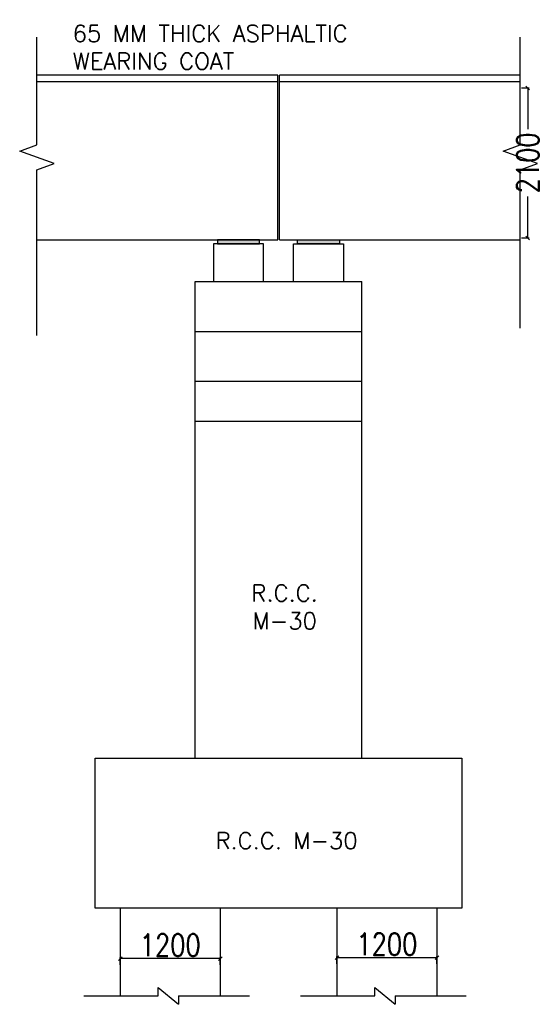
# Model space of a CAD drawing. Header units: metres. Extents: x 1323 to 2103, y 1876 to 3520.
# Tile 12 of 17: x 1914 to 1935, y 1980 to 2020. Entities that reach past the tile are written whole.
import ezdxf

# ---------------------------------------------------------------- set-up
doc = ezdxf.new("R2010")
doc.units = ezdxf.units.M
doc.header["$LTSCALE"] = 0.1
doc.layers.add('PIER', color=7, linetype='Continuous')
doc.layers.add('SLAB', color=7, linetype='Continuous')
doc.styles.add('DIM ROMANS', font='romans.shx', dxfattribs={"width": 0.8})
doc.styles.get("Standard").update_dxf_attribs({"font": 'romans.shx'})
doc.dimstyles.new('1-100', dxfattribs={"dimtxt": 0.2, "dimasz": 0.15, "dimexe": 0.05, "dimexo": 0.2, "dimgap": 0.1, "dimtad": 1, "dimdec": 0, "dimlfac": 1000, "dimzin": 1, "dimdsep": 46, "dimtxsty": 'DIM ROMANS', "dimblk": 'OBLIQUE', "dimcen": 0.2, "dimadec": 0, "dimazin": 0, "dimtfac": 1, "dimtdec": 0, "dimtmove": 0, "dimatfit": 3, "dimldrblk": 'OPEN30', "dimfxl": 1, "dimarcsym": 0})

# ---------------------------------------------------------------- blocks, each defined once
blk = doc.blocks.new('_Oblique')
at = {"color": 0, "linetype": 'ByBlock', "lineweight": -2}
blk.add_line((-0.5, -0.5), (0.5, 0.5), dxfattribs=at)
blk = doc.blocks.new('*D537')
at = {"color": 0, "lineweight": -2, "ltscale": 0.2, "transparency": 16777216}
for p, q in [((1918.059, 1981.883), (1918.059, 1982.183)), ((1922.109, 1982.133), (1918.059, 1982.133)), ((1922.109, 1981.883), (1922.109, 1982.183))]:
    blk.add_line(p, q, dxfattribs=at)
at = {"color": 0, "lineweight": -2, "ltscale": 0.2, "transparency": 16777216, "xscale": 0.15, "yscale": 0.15, "zscale": 0.15, "rotation": 180}
blk.add_blockref('_Oblique', (1918.059, 1982.133), dxfattribs=at)
at = {"color": 0, "lineweight": -2, "ltscale": 0.2, "transparency": 16777216, "xscale": 0.15, "yscale": 0.15, "zscale": 0.15}
blk.add_blockref('_Oblique', (1922.109, 1982.133), dxfattribs=at)
at = {"color": 0, "ltscale": 0.2, "transparency": 16777216, "insert": (1920.084, 1982.683), "char_height": 0.2, "attachment_point": 5, "style": 'DIM ROMANS'}
blk.add_mtext('{\\H4.5x;1200}', dxfattribs=at)
blk = doc.blocks.new('_Open30')
at = {"color": 0, "linetype": 'ByBlock', "lineweight": -2}
for p, q in [((-1, 0.27), (0, 0)), ((0, 0), (-1, -0.27)), ((0, 0), (-1, 0))]:
    blk.add_line(p, q, dxfattribs=at)
blk = doc.blocks.new('*D538')
at = {"color": 0, "lineweight": -2, "ltscale": 0.2, "transparency": 16777216}
for p, q in [((1926.834, 1981.921), (1926.834, 1982.221)), ((1930.884, 1982.171), (1926.834, 1982.171)), ((1930.884, 1981.921), (1930.884, 1982.221))]:
    blk.add_line(p, q, dxfattribs=at)
at = {"color": 0, "lineweight": -2, "ltscale": 0.2, "transparency": 16777216, "xscale": 0.15, "yscale": 0.15, "zscale": 0.15, "rotation": 180}
blk.add_blockref('_Oblique', (1926.834, 1982.171), dxfattribs=at)
at = {"color": 0, "lineweight": -2, "ltscale": 0.2, "transparency": 16777216, "xscale": 0.15, "yscale": 0.15, "zscale": 0.15}
blk.add_blockref('_Oblique', (1930.884, 1982.171), dxfattribs=at)
at = {"color": 0, "ltscale": 0.2, "transparency": 16777216, "insert": (1928.859, 1982.721), "char_height": 0.2, "attachment_point": 5, "style": 'DIM ROMANS'}
blk.add_mtext('{\\H4.5x;1200}', dxfattribs=at)
blk = doc.blocks.new('*D530')
at = {"color": 0, "lineweight": -2, "ltscale": 0.05, "transparency": 16777216}
for p, q in [((1934.317, 2017.411), (1934.617, 2017.411)), ((1934.567, 2017.411), (1934.567, 2015.743)), ((1934.567, 2011.337), (1934.567, 2013.006)), ((1934.317, 2011.337), (1934.617, 2011.337))]:
    blk.add_line(p, q, dxfattribs=at)
at = {"color": 0, "lineweight": -2, "ltscale": 0.05, "transparency": 16777216, "xscale": 0.15, "yscale": 0.15, "zscale": 0.15}
for p, rotation in [((1934.567, 2017.411), 90), ((1934.567, 2011.337), 270)]:
    blk.add_blockref('_Oblique', p, dxfattribs=dict(at, rotation=rotation))
at = {"color": 0, "ltscale": 0.05, "transparency": 16777216, "insert": (1934.567, 2014.374), "char_height": 0.2, "width": 1.97313, "attachment_point": 5, "rotation": 90, "style": 'DIM ROMANS'}
blk.add_mtext('{\\H4.5x;2100}', dxfattribs=at)

msp = doc.modelspace()

# ---------------------------------------------------------------- hatches: boundary and pattern name
for points in [[(1922.0014, 2011.0952), (1923.7024, 2011.0952), (1923.7024, 2011.2572), (1922.0014, 2011.2572)], [(1926.9424, 2011.0952), (1925.2414, 2011.0952), (1925.2414, 2011.2572), (1926.9424, 2011.2572)]]:
    msp.add_hatch(color=256).paths.add_polyline_path(points)

# ---------------------------------------------------------------- linework, layer by layer
at = {"color": 7}
for p, q in [((1921.0969, 2009.5697), (1927.8469, 2009.5697)), ((1921.0969, 2007.5447), (1927.8469, 2007.5447))]:
    msp.add_line(p, q, dxfattribs=at)
at = {"ltscale": 0.2}
for p, q in [((1921.0969, 1990.2595), (1921.0969, 2009.5697)), ((1927.8469, 1990.2595), (1927.8469, 2009.5697)), ((1917.0469, 1990.2595), (1931.8969, 1990.2595)), ((1917.0469, 1984.1845), (1917.0469, 1990.2595)), ((1931.8969, 1990.2595), (1931.8969, 1984.1845)), ((1931.8969, 1984.1845), (1917.0469, 1984.1845)), ((1918.0594, 1984.1845), (1918.0594, 1980.6203)), ((1922.1094, 1984.1845), (1922.1094, 1980.6203)), ((1926.8344, 1984.1845), (1926.8344, 1980.6203)), ((1930.8844, 1984.1845), (1930.8844, 1980.6203)), ((1918.0594, 1982.3624), (1918.0594, 1980.6203)), ((1922.1094, 1982.3624), (1922.1094, 1980.6203)), ((1926.8344, 1982.3624), (1926.8344, 1980.6203)), ((1930.8844, 1982.3624), (1930.8844, 1980.6203)), ((1918.0594, 1982.0961), (1918.0594, 1980.6203)), ((1922.1094, 1982.0961), (1922.1094, 1980.6203)), ((1926.8344, 1982.0961), (1926.8344, 1980.6203)), ((1930.8844, 1982.0961), (1930.8844, 1980.6203)), ((1919.5948, 1980.6203), (1919.5948, 1980.9578)), ((1919.5948, 1980.9578), (1920.4209, 1980.2828)), ((1928.3698, 1980.6203), (1928.3698, 1980.9578)), ((1928.3698, 1980.9578), (1929.1959, 1980.2828)), ((1916.5827, 1980.6203), (1919.5948, 1980.6203)), ((1920.4209, 1980.6203), (1920.4209, 1980.2828)), ((1920.4209, 1980.6203), (1923.2969, 1980.6203)), ((1925.3577, 1980.6203), (1928.3698, 1980.6203)), ((1929.1959, 1980.6203), (1929.1959, 1980.2828)), ((1929.1959, 1980.6203), (1932.0719, 1980.6203))]:
    msp.add_line(p, q, dxfattribs=at)
for p, q in [((1927.8469, 2005.5197), (1921.0969, 2005.5197)), ((1927.8469, 2003.8997), (1921.0969, 2003.8997))]:
    msp.add_line(p, q)
at = {"color": 7}
for points in [[(1923.8644, 2009.5697), (1923.8644, 2011.0952), (1921.8394, 2011.0952), (1921.8394, 2009.5697)], [(1925.0794, 2009.5697), (1925.0794, 2011.0952), (1927.1044, 2011.0952), (1927.1044, 2009.5697)]]:
    msp.add_lwpolyline(points, dxfattribs=at)
for points in [[(1922.0014, 2011.0952), (1923.7024, 2011.0952), (1923.7024, 2011.2572), (1922.0014, 2011.2572)], [(1926.9424, 2011.0952), (1925.2414, 2011.0952), (1925.2414, 2011.2572), (1926.9424, 2011.2572)]]:
    msp.add_lwpolyline(points, close=True, dxfattribs=at)
at = {"layer": 'SLAB'}
for p, q in [((1924.4382, 2017.9228), (1914.6844, 2017.9228)), ((1924.4382, 2011.2572), (1924.4382, 2017.9228)), ((1924.5057, 2011.2572), (1924.5057, 2017.9228)), ((1934.2594, 2017.9228), (1924.5057, 2017.9228)), ((1914.6844, 2017.6697), (1924.4382, 2017.6697)), ((1914.6844, 2017.6697), (1924.4382, 2017.6697)), ((1924.5057, 2017.6697), (1934.2594, 2017.6697)), ((1914.6844, 2011.2572), (1924.4382, 2011.2572)), ((1924.5057, 2011.2572), (1934.2594, 2011.2572))]:
    msp.add_line(p, q, dxfattribs=at)
at = {"layer": 'SLAB', "linetype": 'Continuous'}
for points in [[(1914.6844, 2007.377), (1914.6844, 2014.0947), (1915.3799, 2014.3478), (1913.989, 2014.8541), (1914.6844, 2015.1072), (1914.6844, 2019.4735)], [(1934.2594, 2007.6789), (1934.2594, 2014.0947), (1934.9549, 2014.3478), (1933.564, 2014.8541), (1934.2594, 2015.1072), (1934.2594, 2019.4735)]]:
    msp.add_lwpolyline(points, dxfattribs=at)

# ---------------------------------------------------------------- texts
at = {"insert": (1916.1374, 2018.1536), "char_height": 0.675, "width": 26.341075, "attachment_point": 7}
msp.add_mtext('65 MM THICK ASPHALTIC\\PWEARING COAT', dxfattribs=at)
at = {"layer": 'PIER', "char_height": 0.675, "attachment_point": 5}
for insert, width in [((1924.7202, 1996.3812), 4.29601), ((1924.7983, 1986.913), 10.234646)]:
    msp.add_mtext('R.C.C. M-30', dxfattribs=dict(at, insert=insert, width=width))

# ---------------------------------------------------------------- dimensions: what is measured, and where the dimension line sits
at = {"ltscale": 0.05}
dim = msp.add_linear_dim(base=(1934.5667, 2017.4113), p1=(1931.3282, 2011.3371), p2=(1931.3155, 2017.4113), angle=90, text='{\\H4.5x;2100}', dimstyle='1-100', override={"dimtad": 0, "dimfxl": 0.25, "dimfxlon": 1}, dxfattribs=at)
dim.commit()
dim.dimension.update_dxf_attribs({"geometry": '*D530', "text_midpoint": (1934.5667, 2014.3742)})
at = {"ltscale": 0.2}
for base, p1, p2, picture, middle in [((1918.0594, 1982.1333), (1922.1094, 1980.6203), (1918.0594, 1980.6203), '*D537', (1920.0844, 1982.6833)), ((1926.8344, 1982.1708), (1930.8844, 1980.6203), (1926.8344, 1980.6203), '*D538', (1928.8594, 1982.7208))]:
    dim = msp.add_linear_dim(base=base, p1=p1, p2=p2, text='{\\H4.5x;1200}', dimstyle='1-100', override={"dimfxl": 0.25, "dimfxlon": 1}, dxfattribs=at)
    dim.commit()
    dim.dimension.update_dxf_attribs({"geometry": picture, "text_midpoint": middle})

doc.saveas('drawing.dxf')
